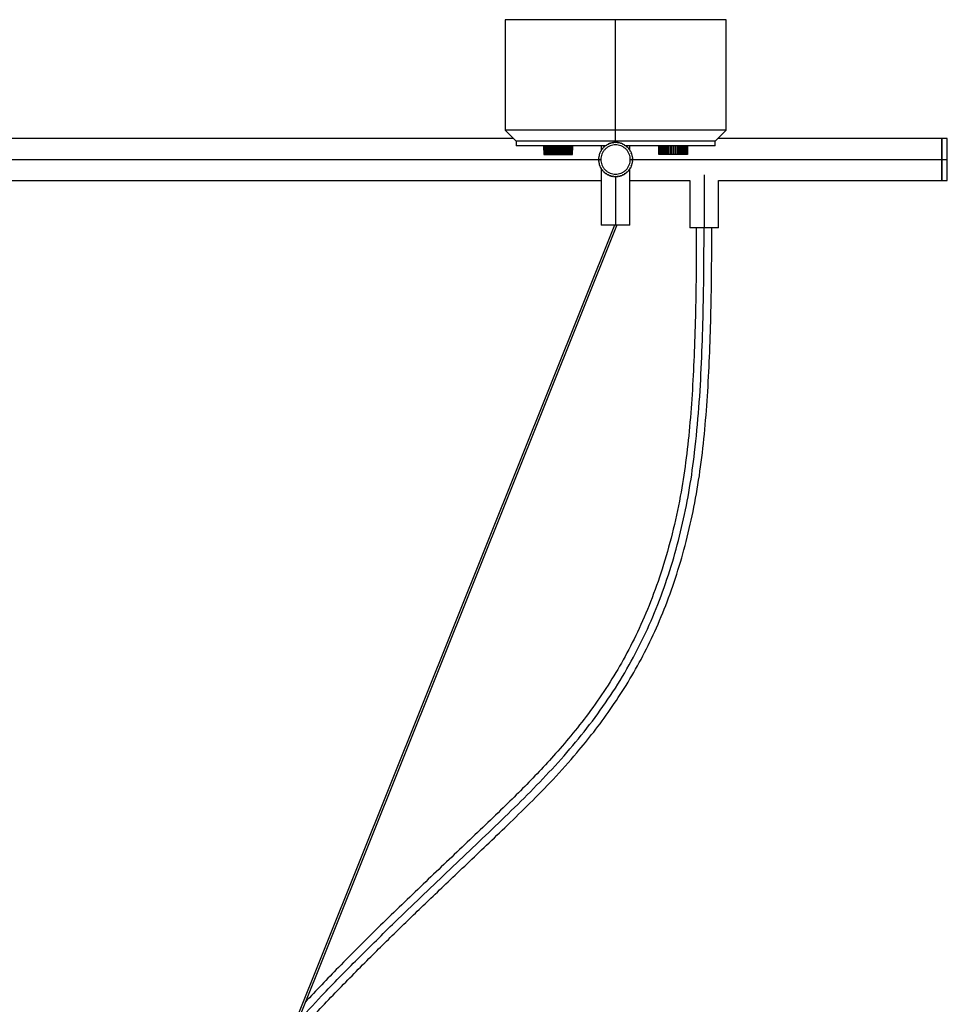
# Paper-space layout '_Superior' of a CAD drawing. Header units: millimetres. Extents: x -1281 to -81, y -1129 to 63.
# Tile 5 of 5: x -500 to -81, y -382 to 63. Entities that reach past the tile are written whole.
import ezdxf

# ---------------------------------------------------------------- set-up
doc = ezdxf.new("R2010")
doc.units = ezdxf.units.MM

psp = doc.layouts.new('_Superior')

# ---------------------------------------------------------------- linework, layer by layer
at = {"color": 7, "linetype": 'Continuous', "lineweight": 25}
for p, q in [((-281, 63.25), (-281, 13.25)), ((-231, 7.75), (-231, 63.25)), ((-181, 13.25), (-181, 63.25)), ((-277.25, 9.5), (-634.75, 9.5)), ((-281, 13.25), (-276, 8.25)), ((-186, 8.25), (-181, 13.25)), ((-81, 9.5), (-184.75, 9.5)), ((-276, 8.25), (-276, 6.25)), ((-263.5, 4.25), (-263.5, 6.25)), ((-263.49, 4.25), (-263.49, 6.25)), ((-263.47, 6.25), (-263.47, 2.25)), ((-263.38, 2.25), (-263.38, 6.25)), ((-263.29, 6.25), (-263.29, 2.25)), ((-263.12, 2.25), (-263.12, 6.25)), ((-262.98, 6.25), (-262.98, 2.25)), ((-262.72, 2.25), (-262.72, 6.25)), ((-262.54, 6.25), (-262.72, 6.25)), ((-262.54, 6.25), (-262.54, 2.25)), ((-262.19, 2.25), (-262.19, 6.25)), ((-261.97, 6.25), (-262.19, 6.25)), ((-261.97, 6.25), (-261.97, 2.25)), ((-261.29, 6.25), (-261.55, 6.25)), ((-261.55, 2.25), (-261.55, 6.25)), ((-261.29, 6.25), (-261.29, 2.25)), ((-261.29, 6.25), (-261.29, 2.25)), ((-260.51, 6.25), (-260.81, 6.25)), ((-260.81, 2.25), (-260.81, 6.25)), ((-260.56, 6.25), (-260.56, 2.25)), ((-260.51, 6.25), (-260.51, 2.25)), ((-259.65, 6.25), (-259.98, 6.25)), ((-259.98, 2.25), (-259.98, 6.25)), ((-259.74, 6.25), (-259.74, 2.25)), ((-259.65, 6.25), (-259.65, 2.25)), ((-258.74, 6.25), (-259.09, 6.25)), ((-259.09, 2.25), (-259.09, 6.25)), ((-258.86, 6.25), (-258.86, 2.25)), ((-258.74, 6.25), (-258.74, 2.25)), ((-257.79, 6.25), (-258.15, 6.25)), ((-258.15, 2.25), (-258.15, 6.25)), ((-257.94, 6.25), (-257.94, 2.25)), ((-257.79, 6.25), (-257.79, 2.25)), ((-257.18, 2.25), (-257.18, 6.25)), ((-257, 6.25), (-257, 2.25)), ((-256.82, 6.25), (-257, 6.25)), ((-256.82, 6.25), (-256.82, 2.25)), ((-256.21, 2.25), (-256.21, 6.25)), ((-255.85, 6.25), (-256.21, 6.25)), ((-256.06, 6.25), (-256.06, 2.25)), ((-255.85, 6.25), (-255.85, 2.25)), ((-255.26, 2.25), (-255.26, 6.25)), ((-254.91, 6.25), (-255.26, 6.25)), ((-255.14, 6.25), (-255.14, 2.25)), ((-254.91, 6.25), (-254.91, 2.25)), ((-254.35, 2.25), (-254.35, 6.25)), ((-254.02, 6.25), (-254.35, 6.25)), ((-254.26, 6.25), (-254.26, 2.25)), ((-254.02, 6.25), (-254.02, 2.25)), ((-253.49, 2.25), (-253.49, 6.25)), ((-253.19, 6.25), (-253.49, 6.25)), ((-253.44, 6.25), (-253.44, 2.25)), ((-253.19, 6.25), (-253.19, 2.25)), ((-252.71, 2.25), (-252.71, 6.25)), ((-252.71, 6.25), (-252.71, 2.25)), ((-252.45, 6.25), (-252.71, 6.25)), ((-252.45, 6.25), (-252.45, 2.25)), ((-252.03, 2.25), (-252.03, 6.25)), ((-251.81, 6.25), (-252.03, 6.25)), ((-251.81, 6.25), (-251.81, 2.25)), ((-251.46, 2.25), (-251.46, 6.25)), ((-251.28, 6.25), (-251.46, 6.25)), ((-251.28, 6.25), (-251.28, 2.25)), ((-251.02, 2.25), (-251.02, 6.25)), ((-250.88, 6.25), (-250.88, 2.25)), ((-250.71, 2.25), (-250.71, 6.25)), ((-250.62, 6.25), (-250.71, 6.25)), ((-250.62, 6.25), (-250.62, 2.25)), ((-250.53, 2.25), (-250.53, 6.25)), ((-250.51, 6.25), (-250.53, 6.25)), ((-250.51, 6.25), (-250.51, 4.25)), ((-250.5, 4.25), (-250.5, 6.25)), ((-237.5, 6.25), (-237.5, 4.22)), ((-236.9, 4.84), (-237.01, 4.68)), ((-236.11, 5.72), (-236.47, 5.49)), ((-232.04, 7.55), (-232.22, 7.52)), ((-231, 7.75), (-231.19, 7.72)), ((-230.81, 7.72), (-231, 7.75)), ((-229.78, 7.52), (-229.96, 7.55)), ((-224.99, 4.68), (-225.1, 4.84)), ((-224.5, 4.22), (-224.5, 6.25)), ((-211.5, 6.25), (-211.5, 4.25)), ((-211.49, 6.25), (-211.49, 4.25)), ((-211.49, 6.25), (-211.47, 6.25)), ((-211.47, 2.25), (-211.47, 6.25)), ((-211.38, 6.25), (-211.38, 2.25)), ((-211.38, 6.25), (-211.29, 6.25)), ((-211.29, 2.25), (-211.29, 6.25)), ((-211.12, 6.25), (-211.12, 2.25)), ((-210.98, 2.25), (-210.98, 6.25)), ((-210.72, 6.25), (-210.72, 2.25)), ((-210.72, 6.25), (-210.54, 6.25)), ((-210.54, 2.25), (-210.54, 6.25)), ((-210.19, 6.25), (-210.19, 2.25)), ((-210.19, 6.25), (-209.97, 6.25)), ((-209.97, 2.25), (-209.97, 6.25)), ((-209.55, 6.25), (-209.29, 6.25)), ((-209.55, 6.25), (-209.55, 2.25)), ((-209.29, 2.25), (-209.29, 6.25)), ((-209.29, 6.25), (-209.29, 2.25)), ((-208.81, 6.25), (-208.51, 6.25)), ((-208.81, 6.25), (-208.81, 2.25)), ((-208.56, 6.25), (-208.56, 2.25)), ((-208.51, 2.25), (-208.51, 6.25)), ((-207.98, 6.25), (-207.65, 6.25)), ((-207.98, 6.25), (-207.98, 2.25)), ((-207.74, 6.25), (-207.74, 2.25)), ((-207.65, 2.25), (-207.65, 6.25)), ((-207.09, 6.25), (-206.74, 6.25)), ((-207.09, 6.25), (-207.09, 2.25)), ((-206.86, 6.25), (-206.86, 2.25)), ((-206.74, 2.25), (-206.74, 6.25)), ((-206.15, 6.25), (-205.79, 6.25)), ((-206.15, 6.25), (-206.15, 2.25)), ((-205.94, 6.25), (-205.94, 2.25)), ((-205.79, 2.25), (-205.79, 6.25)), ((-205.18, 6.25), (-205.18, 2.25)), ((-205.18, 6.25), (-205, 6.25)), ((-205, 6.25), (-205, 2.25)), ((-204.82, 2.25), (-204.82, 6.25)), ((-204.21, 6.25), (-204.21, 2.25)), ((-204.21, 6.25), (-203.85, 6.25)), ((-204.06, 6.25), (-204.06, 2.25)), ((-203.85, 2.25), (-203.85, 6.25)), ((-203.26, 6.25), (-203.26, 2.25)), ((-203.26, 6.25), (-202.91, 6.25)), ((-203.14, 6.25), (-203.14, 2.25)), ((-202.91, 2.25), (-202.91, 6.25)), ((-202.35, 6.25), (-202.35, 2.25)), ((-202.35, 6.25), (-202.02, 6.25)), ((-202.26, 6.25), (-202.26, 2.25)), ((-202.02, 2.25), (-202.02, 6.25)), ((-201.49, 6.25), (-201.49, 2.25)), ((-201.49, 6.25), (-201.19, 6.25)), ((-201.44, 6.25), (-201.44, 2.25)), ((-201.19, 2.25), (-201.19, 6.25)), ((-200.71, 6.25), (-200.71, 2.25)), ((-200.71, 6.25), (-200.71, 2.25)), ((-200.71, 6.25), (-200.45, 6.25)), ((-200.45, 2.25), (-200.45, 6.25)), ((-200.03, 6.25), (-200.03, 2.25)), ((-200.03, 6.25), (-199.81, 6.25)), ((-199.81, 2.25), (-199.81, 6.25)), ((-199.46, 6.25), (-199.46, 2.25)), ((-199.46, 6.25), (-199.28, 6.25)), ((-199.28, 2.25), (-199.28, 6.25)), ((-199.02, 6.25), (-199.02, 2.25)), ((-198.88, 2.25), (-198.88, 6.25)), ((-198.71, 6.25), (-198.71, 2.25)), ((-198.62, 2.25), (-198.62, 6.25)), ((-198.53, 6.25), (-198.53, 2.25)), ((-198.51, 4.25), (-198.51, 6.25)), ((-198.5, 4.25), (-198.5, 6.25)), ((-186, 6.25), (-186, 8.25)), ((-263.47, 4.25), (-263.49, 4.25)), ((-263.38, 2.25), (-263.29, 2.25)), ((-263.12, 2.25), (-262.98, 2.25)), ((-262.72, 2.25), (-262.54, 2.25)), ((-262.19, 2.25), (-261.97, 2.25)), ((-261.55, 2.25), (-261.29, 2.25)), ((-260.81, 2.25), (-260.51, 2.25)), ((-259.98, 2.25), (-259.65, 2.25)), ((-259.09, 2.25), (-258.74, 2.25)), ((-258.15, 2.25), (-257.79, 2.25)), ((-257.18, 2.25), (-256.82, 2.25)), ((-256.21, 2.25), (-255.85, 2.25)), ((-255.26, 2.25), (-254.91, 2.25)), ((-254.35, 2.25), (-254.02, 2.25)), ((-253.49, 2.25), (-253.19, 2.25)), ((-252.71, 2.25), (-252.45, 2.25)), ((-252.03, 2.25), (-251.81, 2.25)), ((-251.46, 2.25), (-251.28, 2.25)), ((-251.02, 2.25), (-250.88, 2.25)), ((-250.71, 2.25), (-250.62, 2.25)), ((-250.51, 4.25), (-250.53, 4.25)), ((-238.62, 0.69), (-238.67, 0.42)), ((-238.41, 1.79), (-238.44, 1.61)), ((-237.5, 3.93), (-237.63, 3.74)), ((-224.37, 3.74), (-224.5, 3.93)), ((-224.36, 0), (-81, 0)), ((-223.56, 1.61), (-223.59, 1.79)), ((-223.33, 0.42), (-223.38, 0.69)), ((-211.49, 4.25), (-211.47, 4.25)), ((-211.29, 2.25), (-211.38, 2.25)), ((-210.98, 2.25), (-211.12, 2.25)), ((-210.54, 2.25), (-210.72, 2.25)), ((-209.97, 2.25), (-210.19, 2.25)), ((-209.29, 2.25), (-209.55, 2.25)), ((-208.51, 2.25), (-208.81, 2.25)), ((-207.65, 2.25), (-207.98, 2.25)), ((-206.74, 2.25), (-207.09, 2.25)), ((-205.79, 2.25), (-206.15, 2.25)), ((-204.82, 2.25), (-205.18, 2.25)), ((-203.85, 2.25), (-204.21, 2.25)), ((-202.91, 2.25), (-203.26, 2.25)), ((-202.02, 2.25), (-202.35, 2.25)), ((-201.19, 2.25), (-201.49, 2.25)), ((-200.45, 2.25), (-200.71, 2.25)), ((-199.81, 2.25), (-200.03, 2.25)), ((-199.28, 2.25), (-199.46, 2.25)), ((-198.88, 2.25), (-199.02, 2.25)), ((-198.62, 2.25), (-198.71, 2.25)), ((-198.53, 4.25), (-198.51, 4.25)), ((-674.36, 0), (-237.64, 0)), ((-238.67, -0.42), (-238.62, -0.69)), ((-238.44, -1.61), (-238.41, -1.79)), ((-238.24, -2.65), (-238.21, -2.85)), ((-237.5, -4.22), (-237.5, -29.75)), ((-224.5, -3.92), (-224.38, -3.74)), ((-224.5, -29.75), (-224.5, -4.22)), ((-223.59, -1.79), (-223.56, -1.61)), ((-223.38, -0.69), (-223.3, -0.26)), ((-237, -4.68), (-236.9, -4.83)), ((-236.4, -5.53), (-236.11, -5.72)), ((-234.41, -6.83), (-234.2, -6.98)), ((-231.18, -7.71), (-231, -7.75)), ((-231, -7.75), (-230.82, -7.71)), ((-231, -7.75), (-231, -29.75)), ((-228.86, -7.34), (-228.6, -7.29)), ((-225.89, -5.72), (-225.6, -5.53)), ((-225.1, -4.83), (-225, -4.68)), ((-191, -6.93), (-191, -30.85)), ((-1124.5, -9.5), (-237.5, -9.5)), ((-224.5, -9.5), (-197.5, -9.5)), ((-197.5, -9.5), (-197.5, -30.85)), ((-184.5, -9.5), (-81, -9.5)), ((-184.5, -30.85), (-184.5, -9.5)), ((-231.54, -29.75), (-494, -684.31)), ((-230.54, -29.94), (-492.96, -684.4))]:
    psp.add_line(p, q, dxfattribs=at)
for points, knots in [([(-231, 63.25), (-233.95, 63.25), (-237, 63.25), (-243.19, 63.25), (-246.33, 63.25), (-252.48, 63.25), (-255.5, 63.25), (-261.22, 63.25), (-263.91, 63.25), (-268.8, 63.25), (-270.98, 63.25), (-274.72, 63.25), (-276.27, 63.25), (-278.71, 63.25), (-279.59, 63.25), (-280.74, 63.25), (-281, 63.25), (-281, 63.25)], [0, 0, 0, 0, 0.125, 0.125, 0.25, 0.25, 0.375, 0.375, 0.5, 0.5, 0.625, 0.625, 0.75, 0.75, 0.875, 0.875, 1, 1, 1, 1]), ([(-181, 63.25), (-181, 63.25), (-181.26, 63.25), (-182.41, 63.25), (-183.29, 63.25), (-185.73, 63.25), (-187.28, 63.25), (-191.02, 63.25), (-193.2, 63.25), (-198.09, 63.25), (-200.78, 63.25), (-206.5, 63.25), (-209.52, 63.25), (-215.67, 63.25), (-218.81, 63.25), (-225, 63.25), (-228.05, 63.25), (-231, 63.25)], [0, 0, 0, 0, 0.125, 0.125, 0.25, 0.25, 0.375, 0.375, 0.5, 0.5, 0.625, 0.625, 0.75, 0.75, 0.875, 0.875, 1, 1, 1, 1]), ([(-231, 13.25), (-233.95, 13.25), (-237, 13.25), (-243.19, 13.25), (-246.33, 13.25), (-252.48, 13.25), (-255.5, 13.25), (-261.22, 13.25), (-263.91, 13.25), (-268.8, 13.25), (-270.98, 13.25), (-274.72, 13.25), (-276.27, 13.25), (-278.71, 13.25), (-279.59, 13.25), (-280.74, 13.25), (-281, 13.25), (-281, 13.25)], [0, 0, 0, 0, 0.125, 0.125, 0.25, 0.25, 0.375, 0.375, 0.5, 0.5, 0.625, 0.625, 0.75, 0.75, 0.875, 0.875, 1, 1, 1, 1]), ([(-181, 13.25), (-181, 13.25), (-181.26, 13.25), (-182.41, 13.25), (-183.29, 13.25), (-185.73, 13.25), (-187.28, 13.25), (-191.02, 13.25), (-193.2, 13.25), (-198.09, 13.25), (-200.78, 13.25), (-206.5, 13.25), (-209.52, 13.25), (-215.67, 13.25), (-218.81, 13.25), (-225, 13.25), (-228.05, 13.25), (-231, 13.25)], [0, 0, 0, 0, 0.125, 0.125, 0.25, 0.25, 0.375, 0.375, 0.5, 0.5, 0.625, 0.625, 0.75, 0.75, 0.875, 0.875, 1, 1, 1, 1]), ([(-83.5, 0), (-83.5, 0.56), (-83.5, 1.14), (-83.5, 2.32), (-83.5, 2.91), (-83.5, 4.08), (-83.5, 4.66), (-83.5, 5.74), (-83.5, 6.25), (-83.5, 7.18), (-83.5, 7.6), (-83.5, 8.31), (-83.5, 8.6), (-83.5, 9.06), (-83.5, 9.23), (-83.5, 9.45), (-83.5, 9.5), (-83.5, 9.5)], [0, 0, 0, 0, 0.125, 0.125, 0.25, 0.25, 0.375, 0.375, 0.5, 0.5, 0.625, 0.625, 0.75, 0.75, 0.875, 0.875, 1, 1, 1, 1]), ([(-83.5, 0), (-83.5, 0.56), (-83.5, 1.14), (-83.5, 2.32), (-83.5, 2.91), (-83.5, 4.08), (-83.5, 4.66), (-83.5, 5.74), (-83.5, 6.25), (-83.5, 7.18), (-83.5, 7.6), (-83.5, 8.31), (-83.5, 8.6), (-83.5, 9.06), (-83.5, 9.23), (-83.5, 9.45), (-83.5, 9.5), (-83.5, 9.5)], [0, 0, 0, 0, 0.125, 0.125, 0.25, 0.25, 0.375, 0.375, 0.5, 0.5, 0.625, 0.625, 0.75, 0.75, 0.875, 0.875, 1, 1, 1, 1]), ([(-83.5, 9.5), (-83.5, 9.5), (-83.5, 9.45), (-83.5, 9.23), (-83.5, 9.06), (-83.5, 8.6), (-83.5, 8.31), (-83.5, 7.6), (-83.5, 7.18), (-83.5, 6.25), (-83.5, 5.74), (-83.5, 4.66), (-83.5, 4.08), (-83.5, 2.91), (-83.5, 2.32), (-83.5, 1.14), (-83.5, 0.56), (-83.5, 0)], [0, 0, 0, 0, 0.125, 0.125, 0.25, 0.25, 0.375, 0.375, 0.5, 0.5, 0.625, 0.625, 0.75, 0.75, 0.875, 0.875, 1, 1, 1, 1]), ([(-81, 0), (-81, 0.56), (-81, 1.14), (-81, 2.32), (-81, 2.91), (-81, 4.08), (-81, 4.66), (-81, 5.74), (-81, 6.25), (-81, 7.18), (-81, 7.6), (-81, 8.31), (-81, 8.6), (-81, 9.06), (-81, 9.23), (-81, 9.45), (-81, 9.5), (-81, 9.5)], [0, 0, 0, 0, 0.125, 0.125, 0.25, 0.25, 0.375, 0.375, 0.5, 0.5, 0.625, 0.625, 0.75, 0.75, 0.875, 0.875, 1, 1, 1, 1]), ([(-81, 0), (-81, 0.56), (-81, 1.14), (-81, 2.32), (-81, 2.91), (-81, 4.08), (-81, 4.66), (-81, 5.74), (-81, 6.25), (-81, 7.18), (-81, 7.6), (-81, 8.31), (-81, 8.6), (-81, 9.06), (-81, 9.23), (-81, 9.45), (-81, 9.5), (-81, 9.5)], [0, 0, 0, 0, 0.125, 0.125, 0.25, 0.25, 0.375, 0.375, 0.5, 0.5, 0.625, 0.625, 0.75, 0.75, 0.875, 0.875, 1, 1, 1, 1]), ([(-231, 8.25), (-233.65, 8.25), (-236.4, 8.25), (-241.97, 8.25), (-244.79, 8.25), (-250.33, 8.25), (-253.05, 8.25), (-258.2, 8.25), (-260.62, 8.25), (-265.02, 8.25), (-266.98, 8.25), (-270.35, 8.25), (-271.74, 8.25), (-273.94, 8.25), (-274.73, 8.25), (-275.76, 8.25), (-276, 8.25), (-276, 8.25)], [0, 0, 0, 0, 0.125, 0.125, 0.25, 0.25, 0.375, 0.375, 0.5, 0.5, 0.625, 0.625, 0.75, 0.75, 0.875, 0.875, 1, 1, 1, 1]), ([(-231, 8.25), (-233.65, 8.25), (-236.4, 8.25), (-241.97, 8.25), (-244.79, 8.25), (-250.33, 8.25), (-253.05, 8.25), (-258.2, 8.25), (-260.62, 8.25), (-265.02, 8.25), (-266.98, 8.25), (-270.35, 8.25), (-271.74, 8.25), (-273.94, 8.25), (-274.73, 8.25), (-275.76, 8.25), (-276, 8.25), (-276, 8.25)], [0, 0, 0, 0, 0.125, 0.125, 0.25, 0.25, 0.375, 0.375, 0.5, 0.5, 0.625, 0.625, 0.75, 0.75, 0.875, 0.875, 1, 1, 1, 1]), ([(-235.58, 6.25), (-236.23, 6.25), (-239.16, 6.25), (-244.36, 6.25), (-251, 6.25), (-257.29, 6.25), (-262.97, 6.25), (-267.77, 6.25), (-271.53, 6.25), (-274.15, 6.25), (-275.72, 6.25), (-275.91, 6.25), (-276, 6.25)], [0, 0, 0, 0, 0.029531, 0.133561, 0.24168, 0.352707, 0.465248, 0.577789, 0.688817, 0.796935, 0.900965, 1, 1, 1, 1]), ([(-224.36, 0), (-224.36, 0.39), (-224.39, 0.8), (-224.54, 1.62), (-224.66, 2.04), (-224.99, 2.85), (-225.19, 3.26), (-225.69, 4.01), (-225.98, 4.37), (-226.63, 5.02), (-226.99, 5.31), (-227.74, 5.81), (-228.15, 6.01), (-228.96, 6.34), (-229.38, 6.46), (-230.2, 6.61), (-230.61, 6.64), (-231.39, 6.64), (-231.8, 6.61), (-232.62, 6.46), (-233.04, 6.34), (-233.85, 6.01), (-234.26, 5.81), (-235.01, 5.31), (-235.37, 5.02), (-236.02, 4.37), (-236.31, 4.01), (-236.81, 3.26), (-237.01, 2.85), (-237.34, 2.04), (-237.46, 1.62), (-237.61, 0.8), (-237.64, 0.39), (-237.64, 0)], [0, 0, 0, 0, 0.0625, 0.0625, 0.125, 0.125, 0.1875, 0.1875, 0.25, 0.25, 0.3125, 0.3125, 0.375, 0.375, 0.4375, 0.4375, 0.5, 0.5, 0.5625, 0.5625, 0.625, 0.625, 0.6875, 0.6875, 0.75, 0.75, 0.8125, 0.8125, 0.875, 0.875, 0.9375, 0.9375, 1, 1, 1, 1]), ([(-235.58, 6.25), (-235.59, 6.25), (-236.33, 6.25), (-237.18, 6.25), (-237.4, 6.25), (-237.5, 6.25)], [0, 0, 0, 0, 0.003622, 0.521522, 1, 1, 1, 1]), ([(-233.14, 7.35), (-233.39, 7.32), (-233.86, 7.28), (-234.24, 6.98), (-234.42, 6.84)], [0, 0, 0, 0, 0.5171, 1, 1, 1, 1]), ([(-186, 8.25), (-186, 8.25), (-186.24, 8.25), (-187.27, 8.25), (-188.06, 8.25), (-190.26, 8.25), (-191.65, 8.25), (-195.02, 8.25), (-196.98, 8.25), (-201.38, 8.25), (-203.8, 8.25), (-208.95, 8.25), (-211.67, 8.25), (-217.21, 8.25), (-220.03, 8.25), (-225.6, 8.25), (-228.35, 8.25), (-231, 8.25)], [0, 0, 0, 0, 0.125, 0.125, 0.25, 0.25, 0.375, 0.375, 0.5, 0.5, 0.625, 0.625, 0.75, 0.75, 0.875, 0.875, 1, 1, 1, 1]), ([(-186, 8.25), (-186, 8.25), (-186.24, 8.25), (-187.27, 8.25), (-188.06, 8.25), (-190.26, 8.25), (-191.65, 8.25), (-195.02, 8.25), (-196.98, 8.25), (-201.38, 8.25), (-203.8, 8.25), (-208.95, 8.25), (-211.67, 8.25), (-217.21, 8.25), (-220.03, 8.25), (-225.6, 8.25), (-228.35, 8.25), (-231, 8.25)], [0, 0, 0, 0, 0.125, 0.125, 0.25, 0.25, 0.375, 0.375, 0.5, 0.5, 0.625, 0.625, 0.75, 0.75, 0.875, 0.875, 1, 1, 1, 1]), ([(-227.58, 6.84), (-227.76, 6.98), (-228.14, 7.28), (-228.61, 7.32), (-228.86, 7.35)], [0, 0, 0, 0, 0.4829, 1, 1, 1, 1]), ([(-186, 6.25), (-186.09, 6.25), (-186.28, 6.25), (-187.85, 6.25), (-190.47, 6.25), (-194.23, 6.25), (-199.03, 6.25), (-204.71, 6.25), (-211, 6.25), (-217.64, 6.25), (-222.89, 6.25), (-225.88, 6.25), (-226.59, 6.25)], [0, 0, 0, 0, 0.09879, 0.202563, 0.310415, 0.421168, 0.533431, 0.645694, 0.756447, 0.864299, 0.968072, 1, 1, 1, 1]), ([(-224.5, 6.25), (-224.6, 6.25), (-224.82, 6.25), (-225.67, 6.25), (-226.41, 6.25), (-226.42, 6.25)], [0, 0, 0, 0, 0.478525, 0.996477, 1, 1, 1, 1]), ([(-225.51, 5.47), (-225.51, 5.47), (-225.6, 5.6), (-225.74, 5.66), (-225.89, 5.72)], [0, 0, 0, 0, 0.037575, 1, 1, 1, 1]), ([(-238.11, 2.99), (-238.15, 2.95), (-238.23, 2.85), (-238.24, 2.72), (-238.25, 2.65)], [0, 0, 0, 0, 0.4384538, 1, 1, 1, 1]), ([(-223.75, 2.65), (-223.76, 2.72), (-223.77, 2.85), (-223.85, 2.95), (-223.89, 2.99)], [0, 0, 0, 0, 0.561546, 1, 1, 1, 1]), ([(-83.5, -9.5), (-83.5, -9.5), (-83.5, -9.45), (-83.5, -9.23), (-83.5, -9.06), (-83.5, -8.6), (-83.5, -8.31), (-83.5, -7.6), (-83.5, -7.18), (-83.5, -6.25), (-83.5, -5.74), (-83.5, -4.66), (-83.5, -4.08), (-83.5, -2.91), (-83.5, -2.32), (-83.5, -1.14), (-83.5, -0.56), (-83.5, 0)], [0, 0, 0, 0, 0.125, 0.125, 0.25, 0.25, 0.375, 0.375, 0.5, 0.5, 0.625, 0.625, 0.75, 0.75, 0.875, 0.875, 1, 1, 1, 1]), ([(-83.5, -9.5), (-83.5, -9.5), (-83.5, -9.45), (-83.5, -9.23), (-83.5, -9.06), (-83.5, -8.6), (-83.5, -8.31), (-83.5, -7.6), (-83.5, -7.18), (-83.5, -6.25), (-83.5, -5.74), (-83.5, -4.66), (-83.5, -4.08), (-83.5, -2.91), (-83.5, -2.32), (-83.5, -1.14), (-83.5, -0.56), (-83.5, 0)], [0, 0, 0, 0, 0.125, 0.125, 0.25, 0.25, 0.375, 0.375, 0.5, 0.5, 0.625, 0.625, 0.75, 0.75, 0.875, 0.875, 1, 1, 1, 1]), ([(-83.5, 0), (-83.5, -0.56), (-83.5, -1.14), (-83.5, -2.32), (-83.5, -2.91), (-83.5, -4.08), (-83.5, -4.66), (-83.5, -5.74), (-83.5, -6.25), (-83.5, -7.18), (-83.5, -7.6), (-83.5, -8.31), (-83.5, -8.6), (-83.5, -9.06), (-83.5, -9.23), (-83.5, -9.45), (-83.5, -9.5), (-83.5, -9.5)], [0, 0, 0, 0, 0.125, 0.125, 0.25, 0.25, 0.375, 0.375, 0.5, 0.5, 0.625, 0.625, 0.75, 0.75, 0.875, 0.875, 1, 1, 1, 1]), ([(-81, -9.5), (-81, -9.5), (-81, -9.45), (-81, -9.23), (-81, -9.06), (-81, -8.6), (-81, -8.31), (-81, -7.6), (-81, -7.18), (-81, -6.25), (-81, -5.74), (-81, -4.66), (-81, -4.08), (-81, -2.91), (-81, -2.32), (-81, -1.14), (-81, -0.56), (-81, 0)], [0, 0, 0, 0, 0.125, 0.125, 0.25, 0.25, 0.375, 0.375, 0.5, 0.5, 0.625, 0.625, 0.75, 0.75, 0.875, 0.875, 1, 1, 1, 1]), ([(-81, -9.5), (-81, -9.5), (-81, -9.45), (-81, -9.23), (-81, -9.06), (-81, -8.6), (-81, -8.31), (-81, -7.6), (-81, -7.18), (-81, -6.25), (-81, -5.74), (-81, -4.66), (-81, -4.08), (-81, -2.91), (-81, -2.32), (-81, -1.14), (-81, -0.56), (-81, 0)], [0, 0, 0, 0, 0.125, 0.125, 0.25, 0.25, 0.375, 0.375, 0.5, 0.5, 0.625, 0.625, 0.75, 0.75, 0.875, 0.875, 1, 1, 1, 1]), ([(-237.64, 0), (-237.64, -0.39), (-237.61, -0.8), (-237.46, -1.62), (-237.34, -2.04), (-237.01, -2.85), (-236.81, -3.26), (-236.31, -4.01), (-236.02, -4.37), (-235.37, -5.02), (-235.01, -5.31), (-234.26, -5.81), (-233.85, -6.01), (-233.04, -6.34), (-232.62, -6.46), (-231.8, -6.61), (-231.39, -6.64), (-230.61, -6.64), (-230.2, -6.61), (-229.38, -6.46), (-228.96, -6.34), (-228.15, -6.01), (-227.74, -5.81), (-226.99, -5.31), (-226.63, -5.02), (-225.98, -4.37), (-225.69, -4.01), (-225.19, -3.26), (-224.99, -2.85), (-224.66, -2.04), (-224.54, -1.62), (-224.39, -0.8), (-224.36, -0.39), (-224.36, 0)], [0, 0, 0, 0, 0.0625, 0.0625, 0.125, 0.125, 0.1875, 0.1875, 0.25, 0.25, 0.3125, 0.3125, 0.375, 0.375, 0.4375, 0.4375, 0.5, 0.5, 0.5625, 0.5625, 0.625, 0.625, 0.6875, 0.6875, 0.75, 0.75, 0.8125, 0.8125, 0.875, 0.875, 0.9375, 0.9375, 1, 1, 1, 1]), ([(-223.89, -2.99), (-223.85, -2.95), (-223.77, -2.85), (-223.76, -2.72), (-223.76, -2.65)], [0, 0, 0, 0, 0.450845, 1, 1, 1, 1]), ([(-233.99, -7.11), (-233.95, -7.14), (-233.7, -7.32), (-233.39, -7.33), (-233.14, -7.34)], [0, 0, 0, 0, 0.18911, 1, 1, 1, 1]), ([(-228.34, -7.24), (-228.27, -7.23), (-227.98, -7.19), (-227.76, -6.99), (-227.59, -6.83)], [0, 0, 0, 0, 0.222988, 1, 1, 1, 1]), ([(-378.77, -399.63), (-376.89, -397.49), (-370.09, -389.75), (-357.98, -377.05), (-345.37, -364.2), (-335.55, -354.47), (-328.54, -347.62), (-321.54, -340.84), (-314.29, -333.88), (-306.49, -326.44), (-298.11, -318.47), (-289.16, -309.94), (-279.66, -300.88), (-269.56, -291.01), (-259, -280.18), (-249.33, -269.43), (-240.73, -258.88), (-233.25, -248.75), (-226.06, -237.8), (-219.3, -226), (-213.08, -213.36), (-207.49, -199.9), (-202.6, -185.67), (-198.43, -170.72), (-195, -155.09), (-192.41, -138.83), (-190.55, -122.02), (-189.25, -104.71), (-188.38, -86.92), (-187.84, -68.65), (-187.55, -49.91), (-187.52, -37.26), (-187.5, -30.85)], [0, 0, 0, 0, 0.019632, 0.070816, 0.120621, 0.14339, 0.165857, 0.188022, 0.210382, 0.234998, 0.262098, 0.28993, 0.319999, 0.352357, 0.387026, 0.424022, 0.451711, 0.480566, 0.510576, 0.541729, 0.574006, 0.607384, 0.641851, 0.677401, 0.714056, 0.75179, 0.790537, 0.83031, 0.871128, 0.913008, 0.955959, 1, 1, 1, 1]), ([(-375.01, -390.23), (-371.36, -386.25), (-362.4, -376.49), (-347.59, -361.44), (-332.57, -346.62), (-319.14, -333.67), (-307.42, -322.49), (-295.69, -311.33), (-283.96, -300.16), (-272.35, -288.87), (-261.05, -277.26), (-250.26, -265.17), (-240.17, -252.49), (-230.96, -239.16), (-222.76, -225.17), (-215.63, -210.62), (-209.59, -195.58), (-204.59, -180.16), (-200.53, -164.48), (-197.4, -148.58), (-194.97, -131.16), (-193.23, -112.26), (-192.07, -91.93), (-191.4, -71.58), (-191.05, -51.22), (-191.02, -37.64), (-191, -30.85)], [0, 0, 0, 0, 0.038178, 0.093709, 0.149243, 0.187422, 0.225599, 0.263776, 0.301956, 0.340133, 0.378308, 0.416484, 0.454656, 0.492825, 0.530996, 0.569167, 0.607337, 0.645507, 0.683679, 0.721854, 0.760029, 0.808019, 0.856013, 0.904011, 0.952003, 1, 1, 1, 1]), ([(-194.5, -30.85), (-194.52, -37.27), (-194.55, -49.9), (-194.84, -68.53), (-195.37, -86.56), (-196.22, -103.95), (-197.46, -120.7), (-199.21, -136.78), (-201.71, -152.95), (-205.21, -169.07), (-209.71, -185.01), (-214.95, -199.85), (-220.87, -213.57), (-227.33, -226.13), (-234.43, -237.99), (-242.06, -249.06), (-250.04, -259.34), (-257.87, -268.49), (-265.5, -276.79), (-273.06, -284.58), (-284.25, -295.63), (-299.33, -309.96), (-318.26, -327.95), (-337.37, -346.38), (-355.24, -364.07), (-366.39, -375.87), (-371.36, -381.14)], [0, 0, 0, 0, 0.046655, 0.09184, 0.135557, 0.177787, 0.21851, 0.257705, 0.295376, 0.33746, 0.377586, 0.415727, 0.451898, 0.486121, 0.518421, 0.552332, 0.583872, 0.613049, 0.63987, 0.665851, 0.691993, 0.754241, 0.81718, 0.881923, 0.947328, 1, 1, 1, 1]), ([(-231, -29.75), (-231.38, -29.75), (-231.78, -29.75), (-232.59, -29.75), (-232.99, -29.75), (-233.79, -29.75), (-234.19, -29.75), (-234.93, -29.75), (-235.28, -29.75), (-235.91, -29.75), (-236.2, -29.75), (-236.68, -29.75), (-236.89, -29.75), (-237.2, -29.75), (-237.32, -29.75), (-237.47, -29.75), (-237.5, -29.75), (-237.5, -29.75)], [0, 0, 0, 0, 0.125, 0.125, 0.25, 0.25, 0.375, 0.375, 0.5, 0.5, 0.625, 0.625, 0.75, 0.75, 0.875, 0.875, 1, 1, 1, 1]), ([(-224.5, -29.75), (-224.5, -29.75), (-224.53, -29.75), (-224.68, -29.75), (-224.8, -29.75), (-225.11, -29.75), (-225.32, -29.75), (-225.8, -29.75), (-226.09, -29.75), (-226.72, -29.75), (-227.07, -29.75), (-227.81, -29.75), (-228.21, -29.75), (-229.01, -29.75), (-229.41, -29.75), (-230.22, -29.75), (-230.62, -29.75), (-231, -29.75)], [0, 0, 0, 0, 0.125, 0.125, 0.25, 0.25, 0.375, 0.375, 0.5, 0.5, 0.625, 0.625, 0.75, 0.75, 0.875, 0.875, 1, 1, 1, 1]), ([(-230.94, -29.84), (-230.91, -29.85), (-230.82, -29.89), (-230.68, -29.93), (-230.56, -29.95), (-230.55, -29.94), (-230.54, -29.94)], [0, 0, 0, 0, 0.1364337, 0.4317832, 0.7271327, 1, 1, 1, 1]), ([(-191, -30.85), (-191.38, -30.85), (-191.78, -30.85), (-192.59, -30.85), (-192.99, -30.85), (-193.79, -30.85), (-194.19, -30.85), (-194.93, -30.85), (-195.28, -30.85), (-195.91, -30.85), (-196.2, -30.85), (-196.68, -30.85), (-196.89, -30.85), (-197.2, -30.85), (-197.32, -30.85), (-197.47, -30.85), (-197.5, -30.85), (-197.5, -30.85)], [0, 0, 0, 0, 0.125, 0.125, 0.25, 0.25, 0.375, 0.375, 0.5, 0.5, 0.625, 0.625, 0.75, 0.75, 0.875, 0.875, 1, 1, 1, 1]), ([(-184.5, -30.85), (-184.5, -30.85), (-184.53, -30.85), (-184.68, -30.85), (-184.8, -30.85), (-185.11, -30.85), (-185.32, -30.85), (-185.8, -30.85), (-186.09, -30.85), (-186.72, -30.85), (-187.07, -30.85), (-187.81, -30.85), (-188.21, -30.85), (-189.01, -30.85), (-189.41, -30.85), (-190.22, -30.85), (-190.62, -30.85), (-191, -30.85)], [0, 0, 0, 0, 0.125, 0.125, 0.25, 0.25, 0.375, 0.375, 0.5, 0.5, 0.625, 0.625, 0.75, 0.75, 0.875, 0.875, 1, 1, 1, 1])]:
    psp.add_open_spline(points, degree=3, knots=knots, dxfattribs=at)
for points in [[(-237.19, 4.66), (-237.34, 4.47), (-237.47, 4.27), (-237.6, 4.06)], [(-236.89, 4.69), (-236.99, 4.68), (-237.09, 4.67), (-237.19, 4.66)], [(-236.43, 5.53), (-236.6, 5.36), (-236.77, 5.18), (-236.92, 5)], [(-236.92, 5), (-236.91, 4.9), (-236.9, 4.8), (-236.89, 4.69)], [(-236.12, 5.52), (-236.22, 5.52), (-236.33, 5.53), (-236.43, 5.53)], [(-236.11, 5.83), (-236.11, 5.73), (-236.12, 5.62), (-236.12, 5.52)], [(-235.54, 6.28), (-235.74, 6.14), (-235.93, 5.99), (-236.11, 5.83)], [(-235.24, 6.22), (-235.34, 6.24), (-235.44, 6.26), (-235.54, 6.28)], [(-235.18, 6.52), (-235.2, 6.42), (-235.22, 6.32), (-235.24, 6.22)], [(-234.56, 6.88), (-234.77, 6.77), (-234.98, 6.65), (-235.18, 6.52)], [(-234.27, 6.78), (-234.36, 6.82), (-234.46, 6.85), (-234.56, 6.88)], [(-234.16, 7.07), (-234.2, 6.98), (-234.23, 6.88), (-234.27, 6.78)], [(-233.49, 7.34), (-233.72, 7.26), (-233.94, 7.17), (-234.16, 7.07)], [(-233.22, 7.19), (-233.31, 7.24), (-233.4, 7.29), (-233.49, 7.34)], [(-233.07, 7.47), (-233.12, 7.38), (-233.17, 7.29), (-233.22, 7.19)], [(-232.37, 7.63), (-232.61, 7.59), (-232.84, 7.53), (-233.07, 7.47)], [(-232.12, 7.44), (-232.21, 7.51), (-232.29, 7.57), (-232.37, 7.63)], [(-231.94, 7.69), (-232, 7.61), (-232.06, 7.53), (-232.12, 7.44)], [(-231.22, 7.75), (-231.46, 7.74), (-231.7, 7.72), (-231.94, 7.69)], [(-231, 7.53), (-231.07, 7.6), (-231.15, 7.67), (-231.22, 7.75)], [(-230.78, 7.75), (-230.85, 7.67), (-230.93, 7.6), (-231, 7.53)], [(-230.06, 7.69), (-230.3, 7.72), (-230.54, 7.74), (-230.78, 7.75)], [(-229.88, 7.44), (-229.94, 7.53), (-230, 7.61), (-230.06, 7.69)], [(-229.63, 7.63), (-229.71, 7.57), (-229.79, 7.51), (-229.88, 7.44)], [(-228.93, 7.47), (-229.16, 7.53), (-229.39, 7.59), (-229.63, 7.63)], [(-228.78, 7.19), (-228.83, 7.29), (-228.88, 7.38), (-228.93, 7.47)], [(-228.51, 7.34), (-228.6, 7.29), (-228.69, 7.24), (-228.78, 7.19)], [(-227.84, 7.07), (-228.06, 7.17), (-228.28, 7.26), (-228.51, 7.34)], [(-227.73, 6.78), (-227.77, 6.88), (-227.8, 6.98), (-227.84, 7.07)], [(-227.44, 6.88), (-227.54, 6.85), (-227.64, 6.82), (-227.73, 6.78)], [(-226.82, 6.52), (-227.02, 6.65), (-227.23, 6.77), (-227.44, 6.88)], [(-226.76, 6.22), (-226.78, 6.32), (-226.8, 6.42), (-226.82, 6.52)], [(-226.46, 6.28), (-226.56, 6.26), (-226.66, 6.24), (-226.76, 6.22)], [(-225.89, 5.83), (-226.07, 5.99), (-226.26, 6.14), (-226.46, 6.28)], [(-225.88, 5.52), (-225.88, 5.62), (-225.89, 5.73), (-225.89, 5.83)], [(-225.57, 5.53), (-225.67, 5.53), (-225.78, 5.52), (-225.88, 5.52)], [(-225.08, 5), (-225.23, 5.18), (-225.4, 5.36), (-225.57, 5.53)], [(-225.11, 4.69), (-225.1, 4.8), (-225.09, 4.9), (-225.08, 5)], [(-224.81, 4.66), (-224.91, 4.67), (-225.01, 4.68), (-225.11, 4.69)], [(-224.4, 4.06), (-224.53, 4.27), (-224.66, 4.47), (-224.81, 4.66)], [(-263.47, 2.25), (-263.44, 2.25), (-263.41, 2.25), (-263.38, 2.25)], [(-263.29, 2.25), (-263.24, 2.25), (-263.18, 2.25), (-263.12, 2.25)], [(-262.98, 2.25), (-262.9, 2.25), (-262.81, 2.25), (-262.72, 2.25)], [(-262.54, 2.25), (-262.43, 2.25), (-262.32, 2.25), (-262.19, 2.25)], [(-261.97, 2.25), (-261.84, 2.25), (-261.7, 2.25), (-261.55, 2.25)], [(-261.29, 2.25), (-261.13, 2.25), (-260.98, 2.25), (-260.81, 2.25)], [(-260.51, 2.25), (-260.34, 2.25), (-260.16, 2.25), (-259.98, 2.25)], [(-259.65, 2.25), (-259.47, 2.25), (-259.28, 2.25), (-259.09, 2.25)], [(-258.74, 2.25), (-258.55, 2.25), (-258.35, 2.25), (-258.15, 2.25)], [(-257.79, 2.25), (-257.59, 2.25), (-257.39, 2.25), (-257.18, 2.25)], [(-256.82, 2.25), (-256.61, 2.25), (-256.41, 2.25), (-256.21, 2.25)], [(-255.85, 2.25), (-255.65, 2.25), (-255.45, 2.25), (-255.26, 2.25)], [(-254.91, 2.25), (-254.72, 2.25), (-254.53, 2.25), (-254.35, 2.25)], [(-254.02, 2.25), (-253.84, 2.25), (-253.66, 2.25), (-253.49, 2.25)], [(-253.19, 2.25), (-253.02, 2.25), (-252.87, 2.25), (-252.71, 2.25)], [(-252.45, 2.25), (-252.3, 2.25), (-252.16, 2.25), (-252.03, 2.25)], [(-251.81, 2.25), (-251.68, 2.25), (-251.57, 2.25), (-251.46, 2.25)], [(-251.28, 2.25), (-251.19, 2.25), (-251.1, 2.25), (-251.02, 2.25)], [(-250.88, 2.25), (-250.82, 2.25), (-250.76, 2.25), (-250.71, 2.25)], [(-250.62, 2.25), (-250.59, 2.25), (-250.56, 2.25), (-250.53, 2.25)], [(-238.74, 0.36), (-238.75, 0.24), (-238.75, 0.12), (-238.75, 0)], [(-238.51, 0.56), (-238.59, 0.5), (-238.66, 0.43), (-238.74, 0.36)], [(-238.6, 1.51), (-238.65, 1.27), (-238.68, 1.04), (-238.71, 0.8)], [(-238.71, 0.8), (-238.64, 0.72), (-238.57, 0.64), (-238.51, 0.56)], [(-238.34, 1.68), (-238.43, 1.62), (-238.51, 1.57), (-238.6, 1.51)], [(-238.29, 2.63), (-238.37, 2.4), (-238.44, 2.17), (-238.5, 1.94)], [(-238.5, 1.94), (-238.45, 1.85), (-238.39, 1.76), (-238.34, 1.68)], [(-238.01, 2.75), (-238.1, 2.71), (-238.2, 2.67), (-238.29, 2.63)], [(-237.82, 3.68), (-237.93, 3.47), (-238.04, 3.26), (-238.13, 3.03)], [(-238.13, 3.03), (-238.09, 2.94), (-238.05, 2.85), (-238.01, 2.75)], [(-237.52, 3.76), (-237.62, 3.74), (-237.72, 3.71), (-237.82, 3.68)], [(-237.6, 4.06), (-237.57, 3.96), (-237.55, 3.86), (-237.52, 3.76)], [(-224.48, 3.76), (-224.45, 3.86), (-224.43, 3.96), (-224.4, 4.06)], [(-224.18, 3.68), (-224.28, 3.71), (-224.38, 3.74), (-224.48, 3.76)], [(-223.87, 3.03), (-223.96, 3.26), (-224.07, 3.47), (-224.18, 3.68)], [(-223.99, 2.75), (-223.95, 2.85), (-223.91, 2.94), (-223.87, 3.03)], [(-223.71, 2.63), (-223.8, 2.67), (-223.9, 2.71), (-223.99, 2.75)], [(-223.5, 1.94), (-223.56, 2.17), (-223.63, 2.4), (-223.71, 2.63)], [(-223.66, 1.68), (-223.61, 1.76), (-223.55, 1.85), (-223.5, 1.94)], [(-223.4, 1.51), (-223.49, 1.57), (-223.57, 1.62), (-223.66, 1.68)], [(-223.49, 0.56), (-223.43, 0.64), (-223.36, 0.72), (-223.29, 0.8)], [(-223.26, 0.36), (-223.34, 0.43), (-223.41, 0.5), (-223.49, 0.56)], [(-223.29, 0.8), (-223.32, 1.04), (-223.35, 1.27), (-223.4, 1.51)], [(-223.25, 0), (-223.25, 0.12), (-223.25, 0.24), (-223.26, 0.36)], [(-211.38, 2.25), (-211.41, 2.25), (-211.44, 2.25), (-211.47, 2.25)], [(-211.12, 2.25), (-211.18, 2.25), (-211.24, 2.25), (-211.29, 2.25)], [(-210.72, 2.25), (-210.81, 2.25), (-210.9, 2.25), (-210.98, 2.25)], [(-210.19, 2.25), (-210.32, 2.25), (-210.43, 2.25), (-210.54, 2.25)], [(-209.55, 2.25), (-209.7, 2.25), (-209.84, 2.25), (-209.97, 2.25)], [(-208.81, 2.25), (-208.98, 2.25), (-209.13, 2.25), (-209.29, 2.25)], [(-207.98, 2.25), (-208.16, 2.25), (-208.34, 2.25), (-208.51, 2.25)], [(-207.09, 2.25), (-207.28, 2.25), (-207.47, 2.25), (-207.65, 2.25)], [(-206.15, 2.25), (-206.35, 2.25), (-206.55, 2.25), (-206.74, 2.25)], [(-205.18, 2.25), (-205.39, 2.25), (-205.59, 2.25), (-205.79, 2.25)], [(-204.21, 2.25), (-204.41, 2.25), (-204.61, 2.25), (-204.82, 2.25)], [(-203.26, 2.25), (-203.45, 2.25), (-203.65, 2.25), (-203.85, 2.25)], [(-202.35, 2.25), (-202.53, 2.25), (-202.72, 2.25), (-202.91, 2.25)], [(-201.49, 2.25), (-201.66, 2.25), (-201.84, 2.25), (-202.02, 2.25)], [(-200.71, 2.25), (-200.87, 2.25), (-201.02, 2.25), (-201.19, 2.25)], [(-200.03, 2.25), (-200.16, 2.25), (-200.3, 2.25), (-200.45, 2.25)], [(-199.46, 2.25), (-199.57, 2.25), (-199.68, 2.25), (-199.81, 2.25)], [(-199.02, 2.25), (-199.1, 2.25), (-199.19, 2.25), (-199.28, 2.25)], [(-198.71, 2.25), (-198.76, 2.25), (-198.82, 2.25), (-198.88, 2.25)], [(-198.53, 2.25), (-198.56, 2.25), (-198.59, 2.25), (-198.62, 2.25)], [(-238.75, 0), (-238.75, -0.12), (-238.75, -0.24), (-238.74, -0.36)], [(-238.74, -0.36), (-238.66, -0.43), (-238.59, -0.5), (-238.51, -0.56)], [(-238.51, -0.56), (-238.57, -0.64), (-238.64, -0.72), (-238.71, -0.8)], [(-238.71, -0.8), (-238.68, -1.04), (-238.65, -1.27), (-238.6, -1.51)], [(-238.6, -1.51), (-238.51, -1.57), (-238.43, -1.62), (-238.34, -1.68)], [(-238.34, -1.68), (-238.39, -1.76), (-238.45, -1.85), (-238.5, -1.94)], [(-238.5, -1.94), (-238.44, -2.17), (-238.37, -2.4), (-238.29, -2.63)], [(-238.29, -2.63), (-238.2, -2.67), (-238.1, -2.71), (-238.01, -2.75)], [(-238.01, -2.75), (-238.05, -2.85), (-238.09, -2.94), (-238.13, -3.03)], [(-238.13, -3.03), (-238.04, -3.26), (-237.93, -3.47), (-237.82, -3.68)], [(-237.82, -3.68), (-237.72, -3.71), (-237.62, -3.74), (-237.52, -3.76)], [(-237.52, -3.76), (-237.55, -3.86), (-237.57, -3.96), (-237.6, -4.06)], [(-237.6, -4.06), (-237.47, -4.27), (-237.34, -4.47), (-237.19, -4.66)], [(-224.81, -4.66), (-224.66, -4.47), (-224.53, -4.27), (-224.4, -4.06)], [(-224.48, -3.76), (-224.38, -3.74), (-224.28, -3.71), (-224.18, -3.68)], [(-224.4, -4.06), (-224.43, -3.96), (-224.45, -3.86), (-224.48, -3.76)], [(-224.18, -3.68), (-224.07, -3.47), (-223.96, -3.26), (-223.87, -3.03)], [(-223.99, -2.75), (-223.9, -2.71), (-223.8, -2.67), (-223.71, -2.63)], [(-223.87, -3.03), (-223.91, -2.94), (-223.95, -2.85), (-223.99, -2.75)], [(-223.71, -2.63), (-223.63, -2.4), (-223.56, -2.17), (-223.5, -1.94)], [(-223.66, -1.68), (-223.57, -1.62), (-223.49, -1.57), (-223.4, -1.51)], [(-223.5, -1.94), (-223.55, -1.85), (-223.61, -1.76), (-223.66, -1.68)], [(-223.49, -0.56), (-223.41, -0.5), (-223.34, -0.43), (-223.26, -0.36)], [(-223.29, -0.8), (-223.36, -0.72), (-223.43, -0.64), (-223.49, -0.56)], [(-223.4, -1.51), (-223.35, -1.27), (-223.32, -1.04), (-223.29, -0.8)], [(-223.26, -0.36), (-223.25, -0.24), (-223.25, -0.12), (-223.25, 0)], [(-237.19, -4.66), (-237.09, -4.67), (-236.99, -4.68), (-236.89, -4.69)], [(-236.89, -4.69), (-236.9, -4.8), (-236.91, -4.9), (-236.92, -5)], [(-236.92, -5), (-236.77, -5.18), (-236.6, -5.36), (-236.43, -5.53)], [(-236.43, -5.53), (-236.33, -5.53), (-236.22, -5.52), (-236.12, -5.52)], [(-236.12, -5.52), (-236.12, -5.62), (-236.11, -5.73), (-236.11, -5.83)], [(-236.11, -5.83), (-235.93, -5.99), (-235.74, -6.14), (-235.54, -6.28)], [(-235.54, -6.28), (-235.44, -6.26), (-235.34, -6.24), (-235.24, -6.22)], [(-235.24, -6.22), (-235.22, -6.32), (-235.2, -6.42), (-235.18, -6.52)], [(-235.18, -6.52), (-234.98, -6.65), (-234.77, -6.77), (-234.56, -6.88)], [(-234.56, -6.88), (-234.46, -6.85), (-234.36, -6.82), (-234.27, -6.78)], [(-234.27, -6.78), (-234.23, -6.88), (-234.2, -6.98), (-234.16, -7.07)], [(-234.16, -7.07), (-233.94, -7.17), (-233.72, -7.26), (-233.49, -7.34)], [(-233.49, -7.34), (-233.4, -7.29), (-233.31, -7.24), (-233.22, -7.19)], [(-233.22, -7.19), (-233.17, -7.29), (-233.12, -7.38), (-233.07, -7.47)], [(-233.07, -7.47), (-232.84, -7.53), (-232.61, -7.59), (-232.37, -7.63)], [(-232.37, -7.63), (-232.29, -7.57), (-232.21, -7.51), (-232.12, -7.44)], [(-232.12, -7.44), (-232.06, -7.53), (-232, -7.61), (-231.94, -7.69)], [(-231.94, -7.69), (-231.7, -7.72), (-231.46, -7.74), (-231.22, -7.75)], [(-231.22, -7.75), (-231.15, -7.67), (-231.07, -7.6), (-231, -7.53)], [(-231, -7.53), (-230.93, -7.6), (-230.85, -7.67), (-230.78, -7.75)], [(-230.78, -7.75), (-230.54, -7.74), (-230.3, -7.72), (-230.06, -7.69)], [(-230.06, -7.69), (-230, -7.61), (-229.94, -7.53), (-229.88, -7.44)], [(-229.88, -7.44), (-229.79, -7.51), (-229.71, -7.57), (-229.63, -7.63)], [(-229.63, -7.63), (-229.39, -7.59), (-229.16, -7.53), (-228.93, -7.47)], [(-228.93, -7.47), (-228.88, -7.38), (-228.83, -7.29), (-228.78, -7.19)], [(-228.78, -7.19), (-228.69, -7.24), (-228.6, -7.29), (-228.51, -7.34)], [(-228.51, -7.34), (-228.28, -7.26), (-228.06, -7.17), (-227.84, -7.07)], [(-227.84, -7.07), (-227.8, -6.98), (-227.77, -6.88), (-227.73, -6.78)], [(-227.73, -6.78), (-227.64, -6.82), (-227.54, -6.85), (-227.44, -6.88)], [(-227.44, -6.88), (-227.23, -6.77), (-227.02, -6.65), (-226.82, -6.52)], [(-226.82, -6.52), (-226.8, -6.42), (-226.78, -6.32), (-226.76, -6.22)], [(-226.76, -6.22), (-226.66, -6.24), (-226.56, -6.26), (-226.46, -6.28)], [(-226.46, -6.28), (-226.26, -6.14), (-226.07, -5.99), (-225.89, -5.83)], [(-225.89, -5.83), (-225.89, -5.73), (-225.88, -5.62), (-225.88, -5.52)], [(-225.88, -5.52), (-225.78, -5.52), (-225.67, -5.53), (-225.57, -5.53)], [(-225.57, -5.53), (-225.4, -5.36), (-225.23, -5.18), (-225.08, -5)], [(-225.11, -4.69), (-225.01, -4.68), (-224.91, -4.67), (-224.81, -4.66)], [(-225.08, -5), (-225.09, -4.9), (-225.1, -4.8), (-225.11, -4.69)]]:
    psp.add_open_spline(points, degree=3, dxfattribs=at)

doc.saveas('drawing.dxf')
